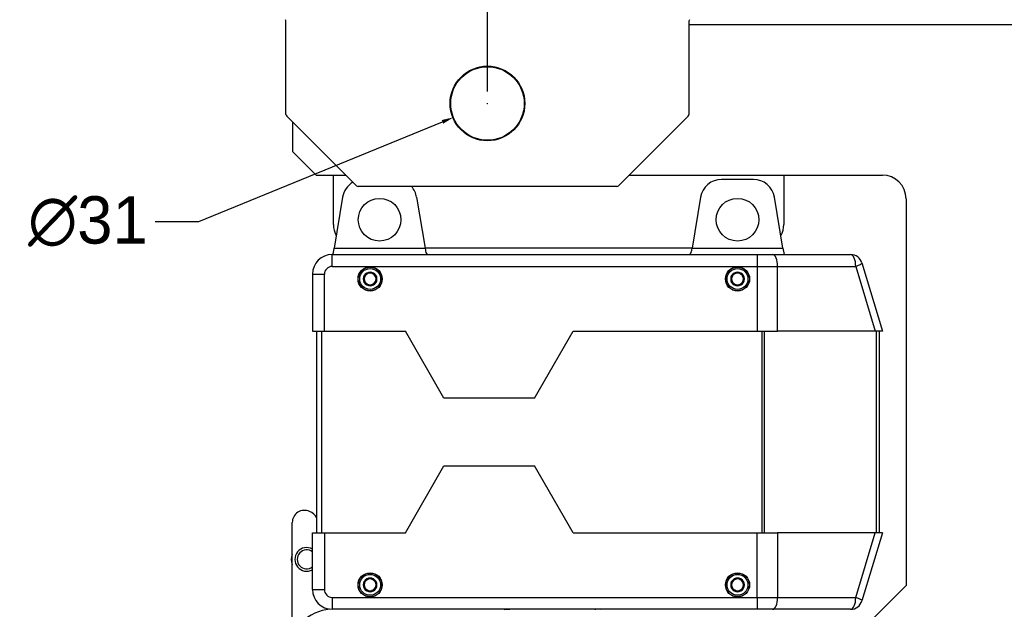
# Model space of a CAD drawing. Header units: millimetres. Extents: x 1088 to 3786, y 72 to 1979.
# Tile 4 of 62: x 1486 to 1901, y 1280 to 1528. Entities that reach past the tile are written whole.
import ezdxf

# ---------------------------------------------------------------- set-up
doc = ezdxf.new("R2010")
doc.units = ezdxf.units.MM
doc.dimstyles.get("Standard").update_dxf_attribs({"dimtxt": 20, "dimasz": 5, "dimexe": 5, "dimexo": 5, "dimgap": 5, "dimtad": 0, "dimtih": 1, "dimtoh": 1, "dimdsep": 46, "dimtxsty": 'Standard', "dimcen": 0.09, "dimadec": 0, "dimazin": 0, "dimtfac": 1, "dimtofl": 0, "dimtmove": 0, "dimatfit": 3, "dimfxl": 0, "dimtolj": 1, "dimtzin": 0, "dimarcsym": 0})

# ---------------------------------------------------------------- blocks, each defined once
blk = doc.blocks.new('*D30')
at = {"color": 0, "lineweight": -2}
for p, q in [((1682.89, 1497.96), (1682.89, 1723.54)), ((2120.89, 1495.96), (2120.89, 1723.54)), ((1687.89, 1718.54), (1870.23, 1718.54)), ((2115.89, 1718.54), (1933.56, 1718.54))]:
    blk.add_line(p, q, dxfattribs=at)
at = {"color": 0, "lineweight": 18}
for points in [[(1687.89, 1719.37), (1687.89, 1717.7), (1682.89, 1718.54)], [(2115.89, 1719.37), (2115.89, 1717.7), (2120.89, 1718.54)]]:
    blk.add_solid(points, dxfattribs=at)
at = {"layer": 'Defpoints', "color": 0, "lineweight": 18}
for p in [(2120.89, 1718.54), (1682.89, 1492.96), (2120.89, 1490.96)]:
    blk.add_point(p, dxfattribs=at)
at = {"color": 0, "lineweight": 18, "insert": (1901.89, 1718.54), "char_height": 20, "attachment_point": 5}
blk.add_mtext('\\A1;438', dxfattribs=at)
blk = doc.blocks.new('*D31')
at = {"color": 0, "lineweight": -2}
for p, q in [((1682.8, 1492.96), (1682.98, 1492.96)), ((1682.89, 1492.87), (1682.89, 1493.05)), ((1561.09, 1443.2), (1663.92, 1485.21)), ((1542.67, 1443.2), (1561.09, 1443.2))]:
    blk.add_line(p, q, dxfattribs=at)
at = {"color": 0, "lineweight": 18}
blk.add_solid([(1663.6, 1485.98), (1664.23, 1484.43), (1668.54, 1487.1)], dxfattribs=at)
at = {"layer": 'Defpoints', "color": 0, "lineweight": 18}
for p in [(1697.24, 1498.82), (1668.54, 1487.1)]:
    blk.add_point(p, dxfattribs=at)
at = {"color": 0, "lineweight": 18, "insert": (1514.34, 1443.2), "char_height": 20, "attachment_point": 5}
blk.add_mtext('\\A1;∅31', dxfattribs=at)

msp = doc.modelspace()

# ---------------------------------------------------------------- linework, layer by layer
for p, q in [((1597.894, 1488.374), (1597.894, 1527.677)), ((1767.894, 1527.677), (1767.894, 1488.374)), ((1970.39, 1526.059), (1767.896, 1526.059)), ((1627.601, 1458.252), (1598.186, 1487.667)), ((1767.601, 1487.667), (1738.186, 1458.252)), ((1600.59, 1485.264), (1600.59, 1472.759)), ((1600.59, 1472.759), (1610.59, 1462.759)), ((1610.59, 1462.759), (1623.095, 1462.759)), ((1617.894, 1441.959), (1617.894, 1462.76)), ((1742.692, 1462.759), (1849.494, 1462.759)), ((1807.894, 1462.76), (1807.894, 1441.959)), ((1795.103, 1460.96), (1781.684, 1460.96)), ((1737.479, 1457.959), (1628.308, 1457.959)), ((1621.803, 1453.439), (1618.222, 1431.959)), ((1652.977, 1453.439), (1656.557, 1431.959)), ((1772.807, 1453.439), (1769.227, 1431.959)), ((1807.56, 1431.959), (1803.98, 1453.439)), ((1859.494, 1452.759), (1859.494, 1289.759)), ((1617.394, 1424.259), (1617.394, 1429.259)), ((1617.394, 1429.259), (1796.67, 1429.259)), ((1617.772, 1429.259), (1618.222, 1431.959)), ((1618.222, 1431.959), (1656.557, 1431.959)), ((1656.557, 1431.959), (1656.694, 1431.137)), ((1769.225, 1431.959), (1656.557, 1431.959)), ((1769.09, 1431.137), (1769.227, 1431.959)), ((1769.227, 1431.959), (1807.56, 1431.959)), ((1796.67, 1429.259), (1803.147, 1429.259)), ((1796.67, 1429.259), (1796.67, 1424.259)), ((1803.147, 1429.259), (1836.115, 1429.259)), ((1807.56, 1431.959), (1808.01, 1429.259)), ((1840.904, 1425.695), (1849.517, 1396.959)), ((1609.094, 1420.959), (1609.094, 1396.959)), ((1609.094, 1420.959), (1614.094, 1420.959)), ((1614.094, 1396.959), (1614.094, 1420.959)), ((1617.394, 1424.259), (1796.67, 1424.259)), ((1796.67, 1424.259), (1796.67, 1396.959)), ((1796.67, 1424.259), (1805.306, 1424.259)), ((1805.306, 1424.259), (1838.273, 1424.259)), ((1805.306, 1396.959), (1805.306, 1424.259)), ((1838.273, 1424.259), (1846.456, 1396.959)), ((1609.094, 1396.959), (1614.094, 1396.959)), ((1610.894, 1311.959), (1610.894, 1396.959)), ((1612.894, 1396.959), (1612.894, 1311.959)), ((1614.094, 1396.959), (1648.266, 1396.959)), ((1664.547, 1368.759), (1648.266, 1396.959)), ((1702.735, 1368.759), (1719.016, 1396.959)), ((1719.016, 1396.959), (1796.67, 1396.959)), ((1796.67, 1396.959), (1805.306, 1396.959)), ((1798.861, 1311.959), (1798.861, 1396.959)), ((1799.702, 1396.959), (1799.702, 1311.959)), ((1846.456, 1396.959), (1805.306, 1396.959)), ((1849.517, 1396.959), (1846.456, 1396.959)), ((1847.035, 1311.959), (1847.035, 1396.959)), ((1848.194, 1396.959), (1848.194, 1311.959)), ((1702.735, 1368.759), (1664.547, 1368.759)), ((1648.266, 1311.959), (1664.547, 1340.159)), ((1664.547, 1340.159), (1702.735, 1340.159)), ((1719.016, 1311.959), (1702.735, 1340.159)), ((1600.544, 1276.382), (1600.544, 1316.192)), ((1609.094, 1311.959), (1614.094, 1311.959)), ((1609.094, 1287.959), (1609.094, 1311.959)), ((1614.094, 1311.959), (1648.266, 1311.959)), ((1614.094, 1311.959), (1614.094, 1287.959)), ((1719.016, 1311.959), (1796.67, 1311.959)), ((1796.67, 1311.959), (1805.306, 1311.959)), ((1796.67, 1284.659), (1796.67, 1311.959)), ((1846.456, 1311.959), (1805.306, 1311.959)), ((1805.306, 1311.959), (1805.306, 1284.659)), ((1838.273, 1284.659), (1846.456, 1311.959)), ((1849.517, 1311.959), (1840.904, 1283.224)), ((1849.517, 1311.959), (1846.456, 1311.959)), ((1609.094, 1287.959), (1614.094, 1287.959)), ((1859.494, 1289.759), (1828.994, 1259.259)), ((1617.394, 1284.659), (1796.67, 1284.659)), ((1617.394, 1284.659), (1617.394, 1279.659)), ((1796.67, 1284.659), (1796.67, 1279.659)), ((1796.67, 1284.659), (1805.306, 1284.659)), ((1805.306, 1284.659), (1838.273, 1284.659)), ((1616.071, 1279.69), (1615.938, 1279.788)), ((1796.67, 1279.659), (1617.394, 1279.659)), ((1694.715, 1279.66), (1689.947, 1279.41)), ((1728.447, 1279.425), (1728.435, 1279.659)), ((1730.437, 1279.659), (1730.444, 1279.529)), ((1732.929, 1279.659), (1730.444, 1279.529)), ((1803.147, 1279.659), (1796.67, 1279.659)), ((1836.115, 1279.659), (1803.147, 1279.659))]:
    msp.add_line(p, q)
for centre, radius in [((1682.894, 1492.959), 15.75), ((1682.894, 1492.959), 15.5), ((1637.394, 1443.959), 9), ((1788.397, 1443.959), 9), ((1633.394, 1418.959), 5.1), ((1633.394, 1418.959), 5), ((1633.394, 1418.959), 4.4), ((1788.394, 1418.959), 5.1), ((1788.394, 1418.959), 5), ((1788.394, 1418.959), 4.4), ((1633.394, 1289.959), 5.1), ((1633.394, 1289.959), 5), ((1633.394, 1289.959), 4.4), ((1788.394, 1289.959), 5.1), ((1788.394, 1289.959), 5), ((1788.394, 1289.959), 4.4)]:
    msp.add_circle(centre, radius)
for centre, radius, start, end in [((1596.894, 1527.677), 1, 359.99984, 37.68137), ((1768.894, 1527.677), 1, 142.31863, 180.00016), ((1598.894, 1488.374), 1, 180, 225), ((1766.894, 1488.374), 1, 315, 0), ((1849.494, 1452.759), 10, 0, 90), ((1630.68, 1451.959), 9, 120.37727, 170.53627), ((1628.308, 1458.959), 1, 225, 270), ((1737.479, 1458.959), 1, 270, 315), ((1781.684, 1451.96), 9, 89.99889, 170.53768), ((1795.103, 1451.96), 9, 9.46232, 89.99889), ((1644.099, 1451.959), 9, 9.46373, 41.81037), ((1627.894, 1441.959), 10, 180, 208.395), ((1797.894, 1441.959), 10, 331.56422, 0), ((1617.394, 1420.959), 8.3, 90, 180), ((1661.626, 1431.959), 5, 189.46373, 212.68394), ((1764.158, 1431.959), 5, 327.31594, 350.53768), ((1836.115, 1424.259), 5, 16.68495, 90), ((1617.394, 1420.959), 3.3, 90, 180), ((1633.394, 1418.959), 2.887, 90, 150), ((1633.394, 1418.959), 2.5, 120, 180), ((1633.394, 1418.959), 2.5, 60, 120), ((1633.394, 1418.959), 2.887, 30, 90), ((1633.394, 1418.959), 2.5, 0, 60), ((1788.394, 1418.959), 2.887, 90, 150), ((1788.394, 1418.959), 2.5, 120, 180), ((1788.394, 1418.959), 2.5, 60, 120), ((1788.394, 1418.959), 2.887, 30, 90), ((1788.394, 1418.959), 2.5, 0, 60), ((1633.394, 1418.959), 2.887, 150, 210), ((1633.394, 1418.959), 2.5, 180, 240), ((1633.394, 1418.959), 2.887, 210, 270), ((1633.394, 1418.959), 2.5, 240, 300), ((1633.394, 1418.959), 2.887, 270, 330), ((1633.394, 1418.959), 2.5, 300, 0), ((1633.394, 1418.959), 2.887, 330, 30), ((1788.394, 1418.959), 2.887, 150, 210), ((1788.394, 1418.959), 2.5, 180, 240), ((1788.394, 1418.959), 2.887, 210, 270), ((1788.394, 1418.959), 2.5, 240, 300), ((1788.394, 1418.959), 2.887, 270, 330), ((1788.394, 1418.959), 2.5, 300, 0), ((1788.394, 1418.959), 2.887, 330, 30), ((1605.744, 1316.192), 5.2, 65.95792, 180), ((1605.194, 1314.959), 6.55, 29.51514, 65.95792), ((1606.644, 1300.709), 5, 60.66, 299.34), ((1606.644, 1300.709), 4, 52.23374, 307.76625), ((1606.644, 1300.709), 6.5, 159.795, 200.205), ((1633.394, 1289.959), 2.887, 90, 150), ((1633.394, 1289.959), 2.5, 120, 180), ((1633.394, 1289.959), 2.5, 60, 120), ((1633.394, 1289.959), 2.887, 30, 90), ((1633.394, 1289.959), 2.5, 0, 60), ((1788.394, 1289.959), 2.887, 90, 150), ((1788.394, 1289.959), 2.5, 120, 180), ((1788.394, 1289.959), 2.5, 60, 120), ((1788.394, 1289.959), 2.887, 30, 90), ((1788.394, 1289.959), 2.5, 0, 60), ((1617.394, 1287.959), 8.3, 180, 270), ((1617.394, 1287.959), 3.3, 180, 270), ((1633.394, 1289.959), 2.887, 150, 210), ((1633.394, 1289.959), 2.5, 180, 240), ((1633.394, 1289.959), 2.887, 210, 270), ((1633.394, 1289.959), 2.5, 240, 300), ((1633.394, 1289.959), 2.887, 270, 330), ((1633.394, 1289.959), 2.5, 300, 0), ((1633.394, 1289.959), 2.887, 330, 30), ((1788.394, 1289.959), 2.887, 150, 210), ((1788.394, 1289.959), 2.5, 180, 240), ((1788.394, 1289.959), 2.887, 210, 270), ((1788.394, 1289.959), 2.5, 240, 300), ((1788.394, 1289.959), 2.887, 270, 330), ((1788.394, 1289.959), 2.5, 300, 0), ((1788.394, 1289.959), 2.887, 330, 30), ((1618.473, 1259.834), 20, 96.0455, 133.88251), ((1836.115, 1284.659), 5, 270, 343.31505)]:
    msp.add_arc(centre, radius, start, end)
for centre, major_axis, ratio, start_param, end_param in [((1803.147, 1424.259), (0, 5), 0.4317759, 4.712389, 6.2831853), ((1836.115, 1424.259), (0, 5), 0.4317759, 4.712389, 6.2831853), ((1836.115, 1424.259), (-4.789, -1.436), 0.1361583, 1.9971979, 3.1415927), ((1803.147, 1284.659), (0, 5), 0.4317759, 3.1415927, 4.712389), ((1836.115, 1284.659), (0, 5), 0.4317759, 3.1415927, 4.712389), ((1836.115, 1284.659), (-4.789, 1.436), 0.1361583, 3.1415927, 4.2859874)]:
    msp.add_ellipse(centre, major_axis=major_axis, ratio=ratio, start_param=start_param, end_param=end_param)
for points, knots in [([(1630.894, 1420.403), (1631.098, 1420.521), (1631.304, 1420.64), (1631.617, 1420.82), (1631.722, 1420.881), (1631.88, 1420.972), (1631.933, 1421.003), (1632.039, 1421.064), (1632.093, 1421.095), (1632.252, 1421.187), (1632.358, 1421.248), (1632.568, 1421.37), (1632.672, 1421.43), (1632.984, 1421.61), (1633.189, 1421.728), (1633.394, 1421.846)], [0, 0, 0, 0, 0.25, 0.25, 0.375, 0.375, 0.4375, 0.4375, 0.5, 0.5, 0.625, 0.625, 0.75, 0.75, 1, 1, 1, 1]), ([(1633.394, 1421.846), (1633.598, 1421.728), (1633.804, 1421.609), (1634.117, 1421.429), (1634.222, 1421.368), (1634.38, 1421.277), (1634.433, 1421.246), (1634.539, 1421.185), (1634.593, 1421.154), (1634.752, 1421.062), (1634.858, 1421.001), (1635.068, 1420.88), (1635.172, 1420.819), (1635.484, 1420.639), (1635.689, 1420.521), (1635.894, 1420.403)], [0, 0, 0, 0, 0.25, 0.25, 0.375, 0.375, 0.4375, 0.4375, 0.5, 0.5, 0.625, 0.625, 0.75, 0.75, 1, 1, 1, 1]), ([(1785.894, 1420.403), (1786.098, 1420.521), (1786.304, 1420.64), (1786.617, 1420.82), (1786.722, 1420.881), (1786.88, 1420.972), (1786.933, 1421.003), (1787.039, 1421.064), (1787.093, 1421.095), (1787.252, 1421.187), (1787.358, 1421.248), (1787.568, 1421.37), (1787.672, 1421.43), (1787.984, 1421.61), (1788.189, 1421.728), (1788.394, 1421.846)], [0, 0, 0, 0, 0.25, 0.25, 0.375, 0.375, 0.4375, 0.4375, 0.5, 0.5, 0.625, 0.625, 0.75, 0.75, 1, 1, 1, 1]), ([(1788.394, 1421.846), (1788.598, 1421.728), (1788.804, 1421.609), (1789.117, 1421.429), (1789.222, 1421.368), (1789.38, 1421.277), (1789.433, 1421.246), (1789.539, 1421.185), (1789.593, 1421.154), (1789.752, 1421.062), (1789.858, 1421.001), (1790.068, 1420.88), (1790.172, 1420.819), (1790.484, 1420.639), (1790.689, 1420.521), (1790.894, 1420.403)], [0, 0, 0, 0, 0.25, 0.25, 0.375, 0.375, 0.4375, 0.4375, 0.5, 0.5, 0.625, 0.625, 0.75, 0.75, 1, 1, 1, 1]), ([(1630.894, 1417.516), (1630.894, 1417.634), (1630.894, 1417.752), (1630.894, 1417.992), (1630.894, 1418.112), (1630.894, 1418.353), (1630.894, 1418.474), (1630.894, 1418.716), (1630.894, 1418.838), (1630.894, 1419.082), (1630.894, 1419.204), (1630.894, 1419.358), (1630.894, 1419.388), (1630.894, 1419.45), (1630.894, 1419.541), (1630.894, 1419.632), (1630.894, 1419.933), (1630.894, 1420.17), (1630.894, 1420.403)], [0, 0, 0, 0, 0.125, 0.125, 0.25, 0.25, 0.375, 0.375, 0.5, 0.5, 0.625, 0.625, 0.65625, 0.65625, 0.6875, 0.75, 0.75, 1, 1, 1, 1]), ([(1633.394, 1416.073), (1633.189, 1416.191), (1632.983, 1416.31), (1632.67, 1416.49), (1632.565, 1416.551), (1632.407, 1416.642), (1632.354, 1416.673), (1632.248, 1416.734), (1632.194, 1416.765), (1632.035, 1416.857), (1631.929, 1416.918), (1631.719, 1417.039), (1631.615, 1417.1), (1631.303, 1417.28), (1631.098, 1417.398), (1630.894, 1417.516)], [0, 0, 0, 0, 0.25, 0.25, 0.375, 0.375, 0.4375, 0.4375, 0.5, 0.5, 0.625, 0.625, 0.75, 0.75, 1, 1, 1, 1]), ([(1635.894, 1417.516), (1635.689, 1417.398), (1635.483, 1417.279), (1635.17, 1417.099), (1635.065, 1417.038), (1634.907, 1416.947), (1634.854, 1416.916), (1634.748, 1416.855), (1634.694, 1416.824), (1634.535, 1416.732), (1634.429, 1416.671), (1634.219, 1416.549), (1634.115, 1416.489), (1633.803, 1416.309), (1633.598, 1416.191), (1633.394, 1416.073)], [0, 0, 0, 0, 0.25, 0.25, 0.375, 0.375, 0.4375, 0.4375, 0.5, 0.5, 0.625, 0.625, 0.75, 0.75, 1, 1, 1, 1]), ([(1635.894, 1417.516), (1635.894, 1417.634), (1635.894, 1417.752), (1635.894, 1417.992), (1635.894, 1418.112), (1635.894, 1418.353), (1635.894, 1418.474), (1635.894, 1418.716), (1635.894, 1418.838), (1635.894, 1419.082), (1635.894, 1419.204), (1635.894, 1419.358), (1635.894, 1419.388), (1635.894, 1419.45), (1635.894, 1419.541), (1635.894, 1419.632), (1635.894, 1419.933), (1635.894, 1420.17), (1635.894, 1420.403)], [0, 0, 0, 0, 0.125, 0.125, 0.25, 0.25, 0.375, 0.375, 0.5, 0.5, 0.625, 0.625, 0.65625, 0.65625, 0.6875, 0.75, 0.75, 1, 1, 1, 1]), ([(1785.894, 1417.516), (1785.894, 1417.634), (1785.894, 1417.752), (1785.894, 1417.992), (1785.894, 1418.112), (1785.894, 1418.353), (1785.894, 1418.474), (1785.894, 1418.716), (1785.894, 1418.838), (1785.894, 1419.082), (1785.894, 1419.204), (1785.894, 1419.358), (1785.894, 1419.388), (1785.894, 1419.45), (1785.894, 1419.541), (1785.894, 1419.632), (1785.894, 1419.933), (1785.894, 1420.17), (1785.894, 1420.403)], [0, 0, 0, 0, 0.125, 0.125, 0.25, 0.25, 0.375, 0.375, 0.5, 0.5, 0.625, 0.625, 0.65625, 0.65625, 0.6875, 0.75, 0.75, 1, 1, 1, 1]), ([(1788.394, 1416.073), (1788.189, 1416.191), (1787.983, 1416.31), (1787.67, 1416.49), (1787.565, 1416.551), (1787.407, 1416.642), (1787.354, 1416.673), (1787.248, 1416.734), (1787.194, 1416.765), (1787.035, 1416.857), (1786.929, 1416.918), (1786.719, 1417.039), (1786.615, 1417.1), (1786.303, 1417.28), (1786.098, 1417.398), (1785.894, 1417.516)], [0, 0, 0, 0, 0.25, 0.25, 0.375, 0.375, 0.4375, 0.4375, 0.5, 0.5, 0.625, 0.625, 0.75, 0.75, 1, 1, 1, 1]), ([(1790.894, 1417.516), (1790.689, 1417.398), (1790.483, 1417.279), (1790.17, 1417.099), (1790.065, 1417.038), (1789.907, 1416.947), (1789.854, 1416.916), (1789.748, 1416.855), (1789.694, 1416.824), (1789.535, 1416.732), (1789.429, 1416.671), (1789.219, 1416.549), (1789.115, 1416.489), (1788.803, 1416.309), (1788.598, 1416.191), (1788.394, 1416.073)], [0, 0, 0, 0, 0.25, 0.25, 0.375, 0.375, 0.4375, 0.4375, 0.5, 0.5, 0.625, 0.625, 0.75, 0.75, 1, 1, 1, 1]), ([(1790.894, 1417.516), (1790.894, 1417.634), (1790.894, 1417.752), (1790.894, 1417.992), (1790.894, 1418.112), (1790.894, 1418.353), (1790.894, 1418.474), (1790.894, 1418.716), (1790.894, 1418.838), (1790.894, 1419.082), (1790.894, 1419.204), (1790.894, 1419.358), (1790.894, 1419.388), (1790.894, 1419.45), (1790.894, 1419.541), (1790.894, 1419.632), (1790.894, 1419.933), (1790.894, 1420.17), (1790.894, 1420.403)], [0, 0, 0, 0, 0.125, 0.125, 0.25, 0.25, 0.375, 0.375, 0.5, 0.5, 0.625, 0.625, 0.65625, 0.65625, 0.6875, 0.75, 0.75, 1, 1, 1, 1]), ([(1630.894, 1291.403), (1631.098, 1291.521), (1631.304, 1291.64), (1631.617, 1291.82), (1631.722, 1291.881), (1631.88, 1291.972), (1631.933, 1292.003), (1632.039, 1292.064), (1632.093, 1292.095), (1632.252, 1292.187), (1632.358, 1292.248), (1632.568, 1292.37), (1632.672, 1292.43), (1632.984, 1292.61), (1633.189, 1292.728), (1633.394, 1292.846)], [0, 0, 0, 0, 0.25, 0.25, 0.375, 0.375, 0.4375, 0.4375, 0.5, 0.5, 0.625, 0.625, 0.75, 0.75, 1, 1, 1, 1]), ([(1633.394, 1292.846), (1633.598, 1292.728), (1633.804, 1292.609), (1634.117, 1292.429), (1634.222, 1292.368), (1634.38, 1292.277), (1634.433, 1292.246), (1634.539, 1292.185), (1634.593, 1292.154), (1634.752, 1292.062), (1634.858, 1292.001), (1635.068, 1291.88), (1635.172, 1291.819), (1635.484, 1291.639), (1635.689, 1291.521), (1635.894, 1291.403)], [0, 0, 0, 0, 0.25, 0.25, 0.375, 0.375, 0.4375, 0.4375, 0.5, 0.5, 0.625, 0.625, 0.75, 0.75, 1, 1, 1, 1]), ([(1785.894, 1291.403), (1786.098, 1291.521), (1786.304, 1291.64), (1786.617, 1291.82), (1786.722, 1291.881), (1786.88, 1291.972), (1786.933, 1292.003), (1787.039, 1292.064), (1787.093, 1292.095), (1787.252, 1292.187), (1787.358, 1292.248), (1787.568, 1292.37), (1787.672, 1292.43), (1787.984, 1292.61), (1788.189, 1292.728), (1788.394, 1292.846)], [0, 0, 0, 0, 0.25, 0.25, 0.375, 0.375, 0.4375, 0.4375, 0.5, 0.5, 0.625, 0.625, 0.75, 0.75, 1, 1, 1, 1]), ([(1788.394, 1292.846), (1788.598, 1292.728), (1788.804, 1292.609), (1789.117, 1292.429), (1789.222, 1292.368), (1789.38, 1292.277), (1789.433, 1292.246), (1789.539, 1292.185), (1789.593, 1292.154), (1789.752, 1292.062), (1789.858, 1292.001), (1790.068, 1291.88), (1790.172, 1291.819), (1790.484, 1291.639), (1790.689, 1291.521), (1790.894, 1291.403)], [0, 0, 0, 0, 0.25, 0.25, 0.375, 0.375, 0.4375, 0.4375, 0.5, 0.5, 0.625, 0.625, 0.75, 0.75, 1, 1, 1, 1]), ([(1630.894, 1288.516), (1630.894, 1288.634), (1630.894, 1288.752), (1630.894, 1288.992), (1630.894, 1289.112), (1630.894, 1289.353), (1630.894, 1289.474), (1630.894, 1289.716), (1630.894, 1289.838), (1630.894, 1290.082), (1630.894, 1290.204), (1630.894, 1290.358), (1630.894, 1290.388), (1630.894, 1290.45), (1630.894, 1290.541), (1630.894, 1290.632), (1630.894, 1290.933), (1630.894, 1291.17), (1630.894, 1291.403)], [0, 0, 0, 0, 0.125, 0.125, 0.25, 0.25, 0.375, 0.375, 0.5, 0.5, 0.625, 0.625, 0.65625, 0.65625, 0.6875, 0.75, 0.75, 1, 1, 1, 1]), ([(1633.394, 1287.073), (1633.189, 1287.191), (1632.983, 1287.31), (1632.67, 1287.49), (1632.565, 1287.551), (1632.407, 1287.642), (1632.354, 1287.673), (1632.248, 1287.734), (1632.194, 1287.765), (1632.035, 1287.857), (1631.929, 1287.918), (1631.719, 1288.039), (1631.615, 1288.1), (1631.303, 1288.28), (1631.098, 1288.398), (1630.894, 1288.516)], [0, 0, 0, 0, 0.25, 0.25, 0.375, 0.375, 0.4375, 0.4375, 0.5, 0.5, 0.625, 0.625, 0.75, 0.75, 1, 1, 1, 1]), ([(1635.894, 1288.516), (1635.689, 1288.398), (1635.483, 1288.279), (1635.17, 1288.099), (1635.065, 1288.038), (1634.907, 1287.947), (1634.854, 1287.916), (1634.748, 1287.855), (1634.694, 1287.824), (1634.535, 1287.732), (1634.429, 1287.671), (1634.219, 1287.549), (1634.115, 1287.489), (1633.803, 1287.309), (1633.598, 1287.191), (1633.394, 1287.073)], [0, 0, 0, 0, 0.25, 0.25, 0.375, 0.375, 0.4375, 0.4375, 0.5, 0.5, 0.625, 0.625, 0.75, 0.75, 1, 1, 1, 1]), ([(1635.894, 1288.516), (1635.894, 1288.634), (1635.894, 1288.752), (1635.894, 1288.992), (1635.894, 1289.112), (1635.894, 1289.353), (1635.894, 1289.474), (1635.894, 1289.716), (1635.894, 1289.838), (1635.894, 1290.082), (1635.894, 1290.204), (1635.894, 1290.358), (1635.894, 1290.388), (1635.894, 1290.45), (1635.894, 1290.541), (1635.894, 1290.632), (1635.894, 1290.933), (1635.894, 1291.17), (1635.894, 1291.403)], [0, 0, 0, 0, 0.125, 0.125, 0.25, 0.25, 0.375, 0.375, 0.5, 0.5, 0.625, 0.625, 0.65625, 0.65625, 0.6875, 0.75, 0.75, 1, 1, 1, 1]), ([(1785.894, 1288.516), (1785.894, 1288.634), (1785.894, 1288.752), (1785.894, 1288.992), (1785.894, 1289.112), (1785.894, 1289.353), (1785.894, 1289.474), (1785.894, 1289.716), (1785.894, 1289.838), (1785.894, 1290.082), (1785.894, 1290.204), (1785.894, 1290.358), (1785.894, 1290.388), (1785.894, 1290.45), (1785.894, 1290.541), (1785.894, 1290.632), (1785.894, 1290.933), (1785.894, 1291.17), (1785.894, 1291.403)], [0, 0, 0, 0, 0.125, 0.125, 0.25, 0.25, 0.375, 0.375, 0.5, 0.5, 0.625, 0.625, 0.65625, 0.65625, 0.6875, 0.75, 0.75, 1, 1, 1, 1]), ([(1788.394, 1287.073), (1788.189, 1287.191), (1787.983, 1287.31), (1787.67, 1287.49), (1787.565, 1287.551), (1787.407, 1287.642), (1787.354, 1287.673), (1787.248, 1287.734), (1787.194, 1287.765), (1787.035, 1287.857), (1786.929, 1287.918), (1786.719, 1288.039), (1786.615, 1288.1), (1786.303, 1288.28), (1786.098, 1288.398), (1785.894, 1288.516)], [0, 0, 0, 0, 0.25, 0.25, 0.375, 0.375, 0.4375, 0.4375, 0.5, 0.5, 0.625, 0.625, 0.75, 0.75, 1, 1, 1, 1]), ([(1790.894, 1288.516), (1790.689, 1288.398), (1790.483, 1288.279), (1790.17, 1288.099), (1790.065, 1288.038), (1789.907, 1287.947), (1789.854, 1287.916), (1789.748, 1287.855), (1789.694, 1287.824), (1789.535, 1287.732), (1789.429, 1287.671), (1789.219, 1287.549), (1789.115, 1287.489), (1788.803, 1287.309), (1788.598, 1287.191), (1788.394, 1287.073)], [0, 0, 0, 0, 0.25, 0.25, 0.375, 0.375, 0.4375, 0.4375, 0.5, 0.5, 0.625, 0.625, 0.75, 0.75, 1, 1, 1, 1]), ([(1790.894, 1288.516), (1790.894, 1288.634), (1790.894, 1288.752), (1790.894, 1288.992), (1790.894, 1289.112), (1790.894, 1289.353), (1790.894, 1289.474), (1790.894, 1289.716), (1790.894, 1289.838), (1790.894, 1290.082), (1790.894, 1290.204), (1790.894, 1290.358), (1790.894, 1290.388), (1790.894, 1290.45), (1790.894, 1290.541), (1790.894, 1290.632), (1790.894, 1290.933), (1790.894, 1291.17), (1790.894, 1291.403)], [0, 0, 0, 0, 0.125, 0.125, 0.25, 0.25, 0.375, 0.375, 0.5, 0.5, 0.625, 0.625, 0.65625, 0.65625, 0.6875, 0.75, 0.75, 1, 1, 1, 1])]:
    msp.add_open_spline(points, degree=3, knots=knots)

# ---------------------------------------------------------------- dimensions: what is measured, and where the dimension line sits
at = {"lineweight": 18}
dim = msp.add_linear_dim(base=(2120.894, 1718.538), p1=(1682.894, 1492.959), p2=(2120.894, 1490.959), dimstyle='Standard', dxfattribs=at)
dim.commit()
dim.dimension.update_dxf_attribs({"geometry": '*D30', "text_midpoint": (1901.894, 1718.538)})
dim = msp.add_diameter_dim_2p(p1=(1697.242, 1498.822), p2=(1668.545, 1487.097), dimstyle='Standard', dxfattribs=at)
dim.commit()
dim.dimension.update_dxf_attribs({"geometry": '*D31', "text_midpoint": (1514.336, 1443.196), "dimtype": 163})

doc.saveas('drawing.dxf')
